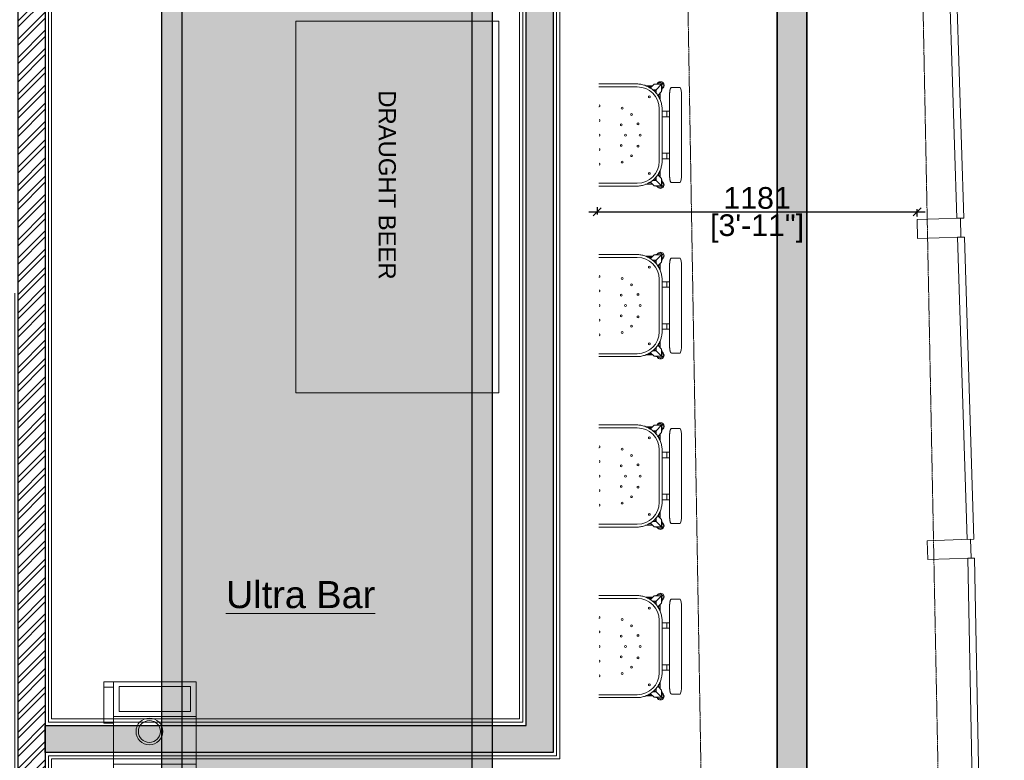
# Model space of a CAD drawing. Header units: millimetres. Extents: x 3501050 to 3719646, y 122984 to 158395.
# Tile 64 of 76: x 3522920 to 3526555, y 146760 to 149495. Entities that reach past the tile are written whole.
import ezdxf

# ---------------------------------------------------------------- set-up
doc = ezdxf.new("R2010")
doc.units = ezdxf.units.MM
doc.header["$PDMODE"] = 2
doc.linetypes.add('( Hidden )', pattern=[0.375, 0.25, -0.125])
doc.linetypes.add('ACAD_ISO02W100', pattern=[15, 12, -3])
doc.layers.get('0').update_dxf_attribs({"color": 8})
doc.layers.get('DEFPOINTS').update_dxf_attribs({"color": 8, "lineweight": 18})
for name, color, linetype, lineweight in [('02_EQUIPMENT', 124, 'Continuous', 0), ('02_EQUIPMENT-TEXT', 7, 'Continuous', 0), ('A-Dimension', 42, 'Continuous', 9), ('A-GLAZ', 195, 'Continuous', 5), ('A-GLAZ-CURT', 8, 'Continuous', 9), ('A-GLAZ-CWMG', 8, 'Continuous', 9), ('A-HATCH', 252, 'Continuous', 5), ('A-WALL', 12, 'Continuous', 30), ('A-Wall Hatch', 8, 'Continuous', 5), ('KIOSK', 10, 'Continuous', 5), ('P-PIPE', 1, 'Continuous', 35), ('PLASTER', 252, 'Continuous', 9), ('tile finish', 32, 'Continuous', 9), ('V-DUCT', 7, 'Continuous', 25)]:
    doc.layers.add(name, color=color, linetype=linetype, lineweight=lineweight)
doc.layers.add('A - Furniture', color=7, linetype='Continuous', lineweight=5, true_color=0x0066cc)
doc.layers.add('Beam', color=7, linetype='ACAD_ISO02W100', lineweight=13, true_color=0x3f7f00)
doc.styles.add('A-ANNO-DIM bold', font='GOTHIC.TTF')
doc.styles.add('aPOLLO', font='arial.ttf')
doc.styles.add('Arial', font='arial.ttf', dxfattribs={"height": 250})
doc.styles.add('DIM_75', font='arial.ttf', dxfattribs={"height": 4.5})
doc.styles.add('PDF Arial', font='arial.ttf')
doc.styles.get("Standard").update_dxf_attribs({"font": 'arial.ttf'})
doc.dimstyles.new('A-100mm-Bold', dxfattribs={"dimtxt": 80, "dimasz": 50, "dimexe": 100, "dimexo": 10, "dimgap": 50, "dimtad": 1, "dimdec": 0, "dimzin": 12, "dimdsep": 46, "dimtxsty": 'A-ANNO-DIM bold', "dimblk": 'ARCHTICK', "dimcen": 0, "dimdle": 100, "dimclrd": 8, "dimclre": 8, "dimclrt": 211, "dimadec": 0, "dimazin": 0, "dimtfac": 1, "dimtdec": 0, "dimtix": 1, "dimtmove": 2, "dimatfit": 3, "dimldrblk": 'DOT', "dimfxl": 500, "dimtvp": 1, "dimtolj": 1, "dimtzin": 0, "dimarcsym": 0})

# ---------------------------------------------------------------- blocks, each defined once
blk = doc.blocks.new('System Panel - Glazed 10-1272925-Mezz')
at = {"layer": 'A-GLAZ-CURT'}
for p, q in [((558.3, 12.5), (-558.3, 12.5)), ((-558.3, 12.5), (-558.3, -12.5)), ((558.3, -12.5), (558.3, 12.5)), ((-558.3, -12.5), (558.3, -12.5))]:
    blk.add_line(p, q, dxfattribs=at)
blk = doc.blocks.new('System Panel - Glazed 10-1272899-Mezz')
at = {"layer": 'A-GLAZ-CURT'}
for p, q in [((565.8, 12.5), (-565.8, 12.5)), ((-565.8, 12.5), (-565.8, -12.5)), ((565.8, -12.5), (565.8, 12.5)), ((-565.8, -12.5), (565.8, -12.5))]:
    blk.add_line(p, q, dxfattribs=at)
blk = doc.blocks.new('System Panel - Glazed 10-1272926-Mezz')
at = {"layer": 'A-GLAZ-CURT'}
for p, q in [((525, 12.5), (-525, 12.5)), ((-525, 12.5), (-525, -12.5)), ((525, -12.5), (525, 12.5)), ((-525, -12.5), (525, -12.5))]:
    blk.add_line(p, q, dxfattribs=at)
blk = doc.blocks.new('Rectangular Mullion - 70 x 160 x O_80mm-1272893-Mezz')
at = {"layer": 'A-GLAZ-CWMG'}
for p, q in [((-35, 0), (35, 0)), ((-35, -160), (-35, 0)), ((35, 0), (35, -160)), ((35, -160), (-35, -160))]:
    blk.add_line(p, q, dxfattribs=at)
blk = doc.blocks.new('Rectangular Mullion - 70 x 160 x O_80mm-V85-Mezz')
at = {"layer": 'A-GLAZ-CWMG'}
for p, q in [((0, 0), (-70, 0)), ((-70, 0), (-70, -160)), ((0, -160), (0, 0)), ((-70, -160), (0, -160))]:
    blk.add_line(p, q, dxfattribs=at)
blk = doc.blocks.new('zddfzgdgg')
at = {"layer": '02_EQUIPMENT'}
for p, q in [((43783.9, 53191.89), (43795.9, 53191.89)), ((43783.9, 53190.95), (43783.9, 53191.89)), ((43783.9, 53191.49), (43795.9, 53191.49)), ((43795.9, 53190.95), (43795.9, 53191.89)), ((43783.9, 53179.19), (43783.9, 53190.95)), ((43783.9, 53190.69), (43795.9, 53190.69)), ((43795.9, 53179.19), (43795.9, 53190.95)), ((43783.9, 53183.76), (43795.9, 53183.76)), ((43784.7, 53183.06), (43795.1, 53183.06)), ((43784.7, 53179.41), (43784.7, 53183.06)), ((43795.1, 53179.41), (43795.1, 53183.06)), ((43783.9, 53178.72), (43783.9, 53179.19)), ((43783.9, 53178.72), (43795.9, 53178.72)), ((43784.7, 53179.41), (43795.1, 53179.41)), ((43797.3, 53179.52), (43795.9, 53179.52))]:
    blk.add_line(p, q, dxfattribs=at)
for points in [[(43797.3, 53179.19), (43797.3, 53184.72), (43795.9, 53184.72), (43795.9, 53184.72)], [(43795.9, 53179.19), (43795.9, 53178.72), (43797.3, 53178.72), (43797.3, 53179.19)]]:
    blk.add_lwpolyline(points, dxfattribs=at)
for radius in [1.95, 1.6, 1.6]:
    blk.add_circle((43790.68, 53185.95), radius, dxfattribs=at)
blk = doc.blocks.new('chair Stool 29in 735mm Industrial with Back - Dark Brown Pressboard WD0036 2-V19-1ST FLOOR - FF AND E PLAN')
at = {"layer": 'A - Furniture'}
for p, q in [((-165.1, 240.3), (-165.1, 218.4)), ((-133.3, 245), (133.3, 245)), ((165.1, 218.4), (165.1, 240.3)), ((-165.1, 218.4), (-165.1, 210.9)), ((165.1, 210.9), (165.1, 218.4)), ((-179.3, 178.3), (-176.6, 175.6)), ((-176.6, 175.6), (-176.6, 150.2)), ((-157.7, 156.7), (-176.6, 175.6)), ((-151.2, 175.6), (-176.6, 175.6)), ((-169.6, 180.3), (-156.6, 176.5)), ((-151.2, 175.6), (-156.6, 176.5)), ((-137.9, 162.3), (-151.2, 175.6)), ((-133.3, 203.4), (133.3, 203.4)), ((88.4, 177.8), (-88.4, 177.8)), ((-82.6, 181.3), (-82.6, 194)), ((-82.6, 177.8), (-82.6, 181.3)), ((-82.6, 194), (-82.6, 203.4)), ((-63.5, 194), (-82.6, 194)), ((-63.5, 203.4), (-63.5, 194)), ((-63.5, 194), (-63.5, 181.3)), ((-63.5, 181.3), (-63.5, 177.8)), ((63.5, 194), (63.5, 203.4)), ((63.5, 181.3), (63.5, 194)), ((63.5, 194), (82.6, 194)), ((63.5, 177.8), (63.5, 181.3)), ((82.6, 203.4), (82.6, 194)), ((82.6, 194), (82.6, 181.3)), ((82.6, 181.3), (82.6, 177.8)), ((151.2, 175.6), (138, 162.4)), ((156.6, 176.5), (151.2, 175.6)), ((176.6, 175.6), (151.2, 175.6)), ((169.6, 180.3), (156.6, 176.5)), ((176.6, 175.6), (157.7, 156.7)), ((176.6, 175.6), (179.3, 178.3)), ((176.6, 150.2), (176.6, 175.6)), ((-177.6, 155.5), (-181.3, 168.6)), ((-176.6, 150.2), (-177.6, 155.5)), ((-176.6, 150.2), (-163.1, 136.7)), ((-171.5, 145.1), (-171.5, 120.2)), ((-170.6, 122.2), (-170.6, 144.1)), ((-166.6, 140.2), (-166.6, 130.5)), ((-165.7, 139.2), (-165.7, 132.1)), ((-157.7, 144), (-157.7, 156.7)), ((-157.7, 156.7), (-145, 156.7)), ((-151.3, 150.3), (-157.7, 156.7)), ((-122.4, 170.5), (-146.1, 170.5)), ((-145.2, 169.5), (-124.2, 169.5)), ((-131.9, 165.5), (-140.6, 165.5)), ((-133.6, 164.6), (-140.2, 164.6)), ((91.3, 167.5), (-91.3, 167.5)), ((146.1, 170.5), (122.4, 170.5)), ((124.4, 169.5), (145.2, 169.5)), ((141.1, 165.5), (132.4, 165.5)), ((140.2, 164.6), (134.1, 164.6)), ((145, 156.7), (157.7, 156.7)), ((151.3, 150.3), (157.7, 156.7)), ((157.7, 156.7), (157.7, 144)), ((163, 136.6), (176.6, 150.2)), ((165.6, 131.7), (165.6, 139.2)), ((166.5, 130), (166.5, 140.1)), ((170.5, 144.1), (170.5, 122.3)), ((171.4, 120.3), (171.4, 145)), ((177.6, 155.5), (176.6, 150.2)), ((177.6, 155.5), (181.3, 168.6)), ((-177.8, 88.4), (-177.8, -41.8)), ((-167.5, 91.3), (-167.5, -41.9)), ((167.5, -42.2), (167.5, 91.3)), ((177.8, -42.2), (177.8, 88.4))]:
    blk.add_line(p, q, dxfattribs=at)
at = {"layer": 'A - Furniture', "flags": 128}
for points in [[(-165.1, 210.9), (-165, 209.9), (-164.6, 209), (-164.2, 208.3), (-163.7, 207.8), (-163.2, 207.4), (-162.7, 207.1), (-162.2, 206.8), (-161.7, 206.6), (-161.2, 206.4), (-160.6, 206.2), (-160.1, 206), (-159.5, 205.8), (-158.9, 205.6), (-158.2, 205.5), (-157.5, 205.3), (-156.8, 205.2), (-156.1, 205), (-155.3, 204.9), (-154.5, 204.8), (-153.6, 204.6), (-152.8, 204.5), (-151.9, 204.4), (-151, 204.3), (-150, 204.2), (-149, 204.1), (-148, 204), (-147, 203.9), (-146, 203.8), (-144.9, 203.8), (-143.8, 203.7), (-142.8, 203.6), (-141.7, 203.6), (-140.5, 203.5), (-139.4, 203.5), (-138.3, 203.5), (-137.1, 203.4), (-136, 203.4), (-134.8, 203.4), (-133.7, 203.4), (-133.3, 203.4)], [(165.1, 210.9), (165, 209.9), (164.6, 209), (164.2, 208.3), (163.7, 207.8), (163.2, 207.4), (162.7, 207.1), (162.2, 206.8), (161.7, 206.6), (161.2, 206.4), (160.6, 206.2), (160.1, 206), (159.5, 205.8), (158.9, 205.6), (158.2, 205.5), (157.5, 205.3), (156.8, 205.2), (156.1, 205), (155.3, 204.9), (154.5, 204.8), (153.6, 204.6), (152.8, 204.5), (151.9, 204.4), (151, 204.3), (150, 204.2), (149, 204.1), (148, 204), (147, 203.9), (146, 203.8), (144.9, 203.8), (143.8, 203.7), (142.8, 203.6), (141.7, 203.6), (140.5, 203.5), (139.4, 203.5), (138.3, 203.5), (137.1, 203.4), (136, 203.4), (134.8, 203.4), (133.7, 203.4), (133.3, 203.4)], [(-88.4, 177.8), (-92, 177.7), (-95.5, 177.5), (-99.1, 177.2), (-102.6, 176.7), (-106.2, 176), (-109.6, 175.2), (-113.1, 174.3), (-116.5, 173.3), (-119.9, 172.1), (-123.2, 170.7), (-126.5, 169.3), (-129.7, 167.7), (-132.8, 166), (-135.9, 164.1), (-138.9, 162.2), (-141.8, 160.1), (-144.6, 157.9), (-147.3, 155.6), (-150, 153.2), (-152.5, 150.7), (-155, 148.1), (-157.3, 145.4), (-159.5, 142.6), (-161.6, 139.7), (-163.6, 136.7), (-165.5, 133.7), (-167.2, 130.5), (-168.9, 127.3), (-170.4, 124.1), (-171.7, 120.8), (-173, 117.4), (-174, 114), (-175, 110.6), (-175.8, 107.1), (-176.5, 103.6), (-177, 100.1), (-177.4, 96.5), (-177.7, 92.9), (-177.8, 89.4), (-177.8, 88.4)], [(177.8, 88.4), (177.7, 92), (177.5, 95.5), (177.2, 99.1), (176.7, 102.6), (176, 106.2), (175.2, 109.6), (174.3, 113.1), (173.3, 116.5), (172.1, 119.9), (170.7, 123.2), (169.3, 126.5), (167.7, 129.7), (166, 132.8), (164.1, 135.9), (162.2, 138.9), (160.1, 141.8), (157.9, 144.6), (155.6, 147.3), (153.2, 150), (150.7, 152.5), (148.1, 155), (145.4, 157.3), (142.6, 159.5), (139.7, 161.6), (136.7, 163.6), (133.7, 165.5), (130.5, 167.2), (127.3, 168.9), (124.1, 170.4), (120.8, 171.7), (117.4, 173), (114, 174), (110.6, 175), (107.1, 175.8), (103.6, 176.5), (100.1, 177), (96.5, 177.4), (92.9, 177.7), (89.4, 177.8), (88.4, 177.8)]]:
    blk.add_lwpolyline(points, dxfattribs=at)
at = {"layer": 'A - Furniture'}
for centre, radius, start, end in [((-172.9, 171.9), 12.7, 45, 225), ((-172.9, 171.9), 8.98, 134.7537, 201.5297), ((-172.9, 171.9), 8.98, 68.4293, 134.7537), ((-172.9, 171.9), 8.98, 60.6195, 68.4293), ((-172.9, 171.9), 12.7, 26.153, 45), ((172.9, 171.9), 12.7, 135, 153.847), ((172.9, 171.9), 12.7, 315, 135), ((172.9, 171.9), 8.98, 111.5707, 119.3805), ((172.9, 171.9), 8.98, 45.2463, 111.5707), ((172.9, 171.9), 8.98, 338.4703, 45.2463), ((-172.9, 171.9), 12.7, 225, 243.7165), ((-91.3, 91.3), 76.2, 90, 180), ((91.3, 91.3), 76.2, 360, 90), ((172.9, 171.9), 12.7, 296.2835, 315), ((-133.3, 133.3), 3.3, 0, 180), ((-133.3, 133.3), 3.3, 180, 0), ((0, 101.6), 3.3, 0, 180), ((133.3, 133.3), 3.3, 0, 180), ((133.3, 133.3), 3.3, 180, 0), ((-71.8, 71.8), 3.3, 0, 180), ((-71.8, 71.8), 3.3, 180, 0), ((-38.9, 93.9), 3.3, 0, 180), ((-38.9, 93.9), 3.3, 180, 0), ((0, 101.6), 3.3, 180, 0), ((38.9, 93.9), 3.3, 0, 180), ((38.9, 93.9), 3.3, 180, 0), ((71.8, 71.8), 3.3, 0, 180), ((71.8, 71.8), 3.3, 180, 0), ((-93.9, 38.9), 3.3, 0, 180), ((-93.9, 38.9), 3.3, 180, 360), ((-35.9, 35.9), 3.3, 0, 180), ((-35.9, 35.9), 3.3, 180, 360), ((0, 50.8), 3.3, 0, 180), ((0, 50.8), 3.3, 180, 0), ((35.9, 35.9), 3.3, 0, 180), ((35.9, 35.9), 3.3, 180, 360), ((93.9, 38.9), 3.3, 0, 180), ((93.9, 38.9), 3.3, 180, 360), ((-101.6, -41.6), 3.3, 0, 180), ((-101.6, -41.6), 3.3, 354.2827, 0), ((-50.8, -41.6), 3.3, 0, 180), ((0, -41.6), 3.3, 0, 180), ((50.8, -41.6), 3.3, 0, 180), ((101.6, -41.6), 3.3, 0, 180)]:
    blk.add_arc(centre, radius, start, end, dxfattribs=at)
for centre, start_param, end_param in [((-133.3, 240.3), 4.712389, 6.283185), ((133.3, 240.3), 3.141593, 4.712389)]:
    blk.add_ellipse(centre, major_axis=(-31.8, 0), ratio=0.147619, start_param=start_param, end_param=end_param, dxfattribs=at)
blk = doc.blocks.new('_ARCHTICK')
at = {"color": 0, "linetype": 'ByBlock', "const_width": 0.15}
blk.add_lwpolyline([(-0.5, -0.5), (0.5, 0.5)], dxfattribs=at)
blk = doc.blocks.new('*D125')
at = {"layer": 'A-Dimension', "color": 8, "linetype": '( Hidden )', "lineweight": -2, "transparency": 16777216}
for p, q in [((3525051.7, 148803.4), (3525051.7, 148775.6)), ((3526232.9, 148767.1), (3526232.9, 148795.6))]:
    blk.add_line(p, q, dxfattribs=at)
at = {"layer": 'A-Dimension', "color": 8, "lineweight": -2, "transparency": 16777216}
blk.add_line((3525021.7, 148785.6), (3526262.9, 148785.6), dxfattribs=at)
at = {"layer": 'DEFPOINTS', "color": 0, "transparency": 16777216}
for p in [(3525051.7, 148813.4), (3526232.9, 148785.6), (3526232.9, 148757.1)]:
    blk.add_point(p, dxfattribs=at)
at = {"layer": 'A-Dimension', "color": 8, "lineweight": -2, "transparency": 16777216, "xscale": 30, "yscale": 30, "zscale": 30, "rotation": 180}
blk.add_blockref('_ARCHTICK', (3525051.7, 148785.6), dxfattribs=at)
at = {"layer": 'A-Dimension', "color": 8, "lineweight": -2, "transparency": 16777216, "xscale": 30, "yscale": 30, "zscale": 30}
blk.add_blockref('_ARCHTICK', (3526232.9, 148785.6), dxfattribs=at)
at = {"layer": 'A-Dimension', "transparency": 16777216, "char_height": 80, "attachment_point": 5}
for s, insert in [('\\A1;1181', (3525642.3, 148836.4)), ('\\A1;[3\'-11"]', (3525642.3, 148724.3))]:
    blk.add_mtext(s, dxfattribs=dict(at, insert=insert))
blk = doc.blocks.new('_Dot')
at = {"color": 0, "linetype": 'ByBlock', "lineweight": -2}
blk.add_line((-0.5, 0), (-1, 0), dxfattribs=at)
at = {"color": 0, "linetype": 'ByBlock', "const_width": 0.5}
blk.add_lwpolyline([(-0.25, 0, 1), (0.25, 0, 1)], format="xyb", close=True, dxfattribs=at)
blk = doc.blocks.new('ea')
at = {"layer": 'P-PIPE', "lineweight": 5, "true_color": 0xff5c5c, "transparency": 33554559}
blk.add_hatch(color=11, dxfattribs=at).paths.add_polyline_path([(3644221.3, 146469.7), (3644112.3, 146470), (3644112.3, 152894), (3644221.3, 152893.6), (3644221.3, 146470.4)])
at = {"layer": 'P-PIPE', "color": 1, "true_color": 0xff0000}
for p, q in [((3644112.3, 146469.6), (3644112.3, 152894)), ((3644112.3, 146469.6), (3644112.3, 152894)), ((3644112.3, 146469.6), (3644112.3, 152894)), ((3644221.3, 152894), (3644221.3, 146469.6)), ((3644221.3, 152894), (3644221.3, 146469.6)), ((3644221.3, 152894), (3644221.3, 146469.6))]:
    blk.add_line(p, q, dxfattribs=at)
blk = doc.blocks.new('A$Cca2f4f65')
at = {"layer": 'A-HATCH', "true_color": 0x008040, "transparency": 33554495}
h = blk.add_hatch(color=116, dxfattribs=at)
h.dxf.hatch_style = 1
h.paths.add_polyline_path([(11509.2, 1361.5), (12729.2, 1361.5), (12729.2, -12371.7), (11509.2, -12371.7)])
at = {"layer": 'V-DUCT', "color": 116, "true_color": 0x008040}
for points in [[(11509.2, 1361.5), (12729.2, 1361.5), (12729.2, -12371.7), (11509.2, -12371.7)], [(11584.2, 1361.5), (12654.2, 1361.5), (12654.2, -12371.7), (11584.2, -12371.7)]]:
    blk.add_lwpolyline(points, close=True, dxfattribs=at)
blk.add_blockref('ea', (-3630331, -154789.5))

msp = doc.modelspace()

# ---------------------------------------------------------------- hatches: boundary and pattern name
at = {"layer": 'A-Wall Hatch', "ltscale": 0.25}
h = msp.add_hatch(dxfattribs=at)
h.set_pattern_fill('ANSI32', color=256, scale=5)
h.set_pattern_definition([(45, (-3.406, -442.727), (-33.67596045, 33.67596045), []), (45, (19.045, -442.727), (-33.67596045, 33.67596045), [])])
h.paths.add_polyline_path([(3519686.7, 152639.1), (3519686.7, 152739.1), (3523014.3, 152739.1), (3523014.3, 145711.1), (3522914.3, 145711.1), (3522914.3, 152639)])
h = msp.add_hatch(dxfattribs=at)
h.set_pattern_fill('ANSI33', color=256, scale=8)
h.set_pattern_definition([(45, (-22.557, -443.13), (-35.9210245, 35.9210245), []), (45, (13.364, -443.13), (-35.9210245, 35.9210245), [25.4, -12.7])])
h.paths.add_polyline_path([(3523014.1, 146789.1), (3523014.1, 146889.1), (3524789.7, 146889.1), (3524787.6, 152314.7), (3524887.6, 152314.7), (3524889.7, 146789.1)])

# ---------------------------------------------------------------- linework, layer by layer
at = {"layer": '02_EQUIPMENT'}
msp.add_lwpolyline([(3524689.6, 149490.1), (3524689.6, 148116.6), (3523939.6, 148116.6), (3523939.6, 149490.1)], close=True, dxfattribs=at)
at = {"layer": 'A-WALL', "ltscale": 0.25}
for points in [[(3519686.7, 152639.1), (3519686.7, 152739.1), (3523014.3, 152739.1), (3523014.3, 145706), (3522914.3, 145706), (3522914.3, 152639)], [(3523014.3, 146789.1), (3523014.3, 146889.1), (3524789.7, 146889.1), (3524789.1, 152314.7), (3524889.1, 152314.7), (3524889.7, 146789.1)]]:
    msp.add_lwpolyline(points, close=True, dxfattribs=at)
at = {"layer": 'Beam', "ltscale": 0.5}
for p, q in [((3525308.4, 154178.8), (3525534.7, 140880.1)), ((3526163.9, 154189.8), (3526424.2, 140910.8))]:
    msp.add_line(p, q, dxfattribs=at)
at = {"layer": 'PLASTER'}
for points in [[(3519686.7, 152750.7), (3523026.3, 152750.7), (3523026.3, 146901.1)], [(3523026.3, 146777.1), (3524901.7, 146777.1), (3524901.1, 152314.7)], [(3523026.3, 146901.1), (3524777.7, 146901.1), (3524777.1, 152314.7)], [(3523026.3, 146777.1), (3523026.3, 145693.6), (3522902.3, 145693.6), (3522902.3, 148485.2)]]:
    msp.add_lwpolyline(points, dxfattribs=at)
at = {"layer": 'tile finish'}
for points in [[(3519686.7, 152762.7), (3523038.3, 152762.7), (3523038.3, 146913.1)], [(3523038.3, 146913.1), (3524765.7, 146913.1), (3524765.1, 152314.7)], [(3523038.3, 146765.1), (3524913.7, 146765.1), (3524913.1, 152314.7)], [(3523038.3, 146765.1), (3523038.3, 145681.6), (3522890.3, 145681.6), (3522890.3, 148473.2)]]:
    msp.add_lwpolyline(points, dxfattribs=at)

# ---------------------------------------------------------------- block references
at = {"layer": '02_EQUIPMENT', "xscale": 25.40650397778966, "yscale": 25.40650397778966, "zscale": 25.40650397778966, "rotation": 180}
msp.add_blockref('zddfzgdgg', (4635967.4, 1498135.5), dxfattribs=at)
at = {"layer": 'A - Furniture', "color": 0, "xscale": 1.061609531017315, "yscale": 1.061609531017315, "zscale": 1.061609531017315, "rotation": 270.00000000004}
for p in [(3525103.1, 149069.2), (3525103.1, 148439.5), (3525103.1, 147809.8), (3525103.1, 147180.1)]:
    msp.add_blockref('chair Stool 29in 735mm Industrial with Back - Dark Brown Pressboard WD0036 2-V19-1ST FLOOR - FF AND E PLAN', p, dxfattribs=at)
at = {"layer": 'A-GLAZ'}
for name, p, rotation in [('System Panel - Glazed 10-1272926-Mezz', (3526376.1, 149286.9), 91.82032658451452), ('System Panel - Glazed 10-1272925-Mezz', (3526412.8, 148134.2), 91.82032658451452), ('Rectangular Mullion - 70 x 160 x O_80mm-V85-Mezz', (3526432.7, 147506.2), 271.8203265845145), ('System Panel - Glazed 10-1272899-Mezz', (3526443.7, 146940.5), 91.11046894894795)]:
    msp.add_blockref(name, p, dxfattribs=dict(at, rotation=rotation))
at = {"layer": 'A-GLAZ', "extrusion": (0, 0, -1), "rotation": 88.1796734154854}
msp.add_blockref('Rectangular Mullion - 70 x 160 x O_80mm-1272893-Mezz', (-3526393.9, 148727.2), dxfattribs=at)
at = {"layer": 'KIOSK'}
msp.add_blockref('A$Cca2f4f65', (3511935.4, 154018.6), dxfattribs=at)

# ---------------------------------------------------------------- texts
at = {"layer": '02_EQUIPMENT', "lineweight": 0, "insert": (3516746.3, 148399), "char_height": 30.534, "width": 573.318, "attachment_point": 7, "rotation": 0.0016, "style": 'aPOLLO'}
msp.add_mtext('\\pi233.05729;{\\C0;SAFE\\P\\pi212.77052;UNDER}', dxfattribs=at)
at = {"layer": '02_EQUIPMENT-TEXT', "attachment_point": 1}
for s, insert, char_height, width, rotation, style in [('\\pi72.91872;WORK TABLE\\P\\pi131.81469;WITH SINK', (3524000.3, 152069.8), 63, 717.092, 269.9919, 'Arial'), ('\\pi102.85016;SPEED RAIL', (3524345.2, 150233.4), 63, 717.092, 269.9919, 'Arial'), ('\\pi12.86244;DRAUGHT BEER ', (3524308.9, 149247.3), 63, 717.092, 269.9919, 'Arial'), ('\\pi-127.04652,l180,t232.95348;FRY DUMP\\P\\pi2.83752,l0,tz;(PASS THRU)\\P\\pi-98.11064,l180,t261.88936;2\'-1"x4\'-5"', (3513003, 148339), 60, 533.11, 0.0135, 'PDF Arial'), ('\\pi136.2618,t496.2618;UHC', (3515201.1, 148198.3), 60, 444.215, 0.0135, 'PDF Arial'), ('\\pi149.73564;PACK TABLE \\P\\pi17.74382;DRAWER WARMER \\P\\pi257.60058;UNDER', (3513617.3, 147715.6), 60, 805.583, 0.0135, 'PDF Arial'), ('\\pi159.2427;Chemical\\P\\pi-179.7,l180,t180.3; Rack above UPS', (3518844.8, 147168.1), 60, 657.776, 0.0135, 'PDF Arial')]:
    msp.add_mtext(s, dxfattribs=dict(at, insert=insert, char_height=char_height, width=width, rotation=rotation, style=style))
at = {"layer": '02_EQUIPMENT-TEXT'}
for s, insert, char_height, width, attachment_point, style in [('\\pi89.11074;BHATURA \\P\\pi29.59164;FRYER WITH \\P\\pi81.13905;SENCEOR', (3521125.3, 148193.8), 63, 592.449, 1, 'Arial'), ('{\\LUltra Bar}', (3523957.3, 147422), 100, 1373.49, 2, 'DIM_75')]:
    msp.add_mtext(s, dxfattribs=dict(at, insert=insert, char_height=char_height, width=width, attachment_point=attachment_point, style=style))

# ---------------------------------------------------------------- dimensions: what is measured, and where the dimension line sits
at = {"layer": 'A-Dimension'}
dim = msp.add_linear_dim(base=(3526232.9, 148785.6), p1=(3525051.7, 148813.4), p2=(3526232.9, 148757.1), dimstyle='A-100mm-Bold', override={"dimtxt": 80, "dimasz": 30, "dimexe": 10, "dimgap": 10, "dimpost": '\\X', "dimtxsty": 'Standard', "dimdle": 30, "dimclrt": 256, "dimfxl": 150, "dimfxlon": 1, "dimtfill": 0, "dimarcsym": 2}, dxfattribs=at)
dim.commit()
dim.dimension.update_dxf_attribs({"geometry": '*D125', "text_midpoint": (3525642.3, 148785.6)})

doc.saveas('drawing.dxf')
